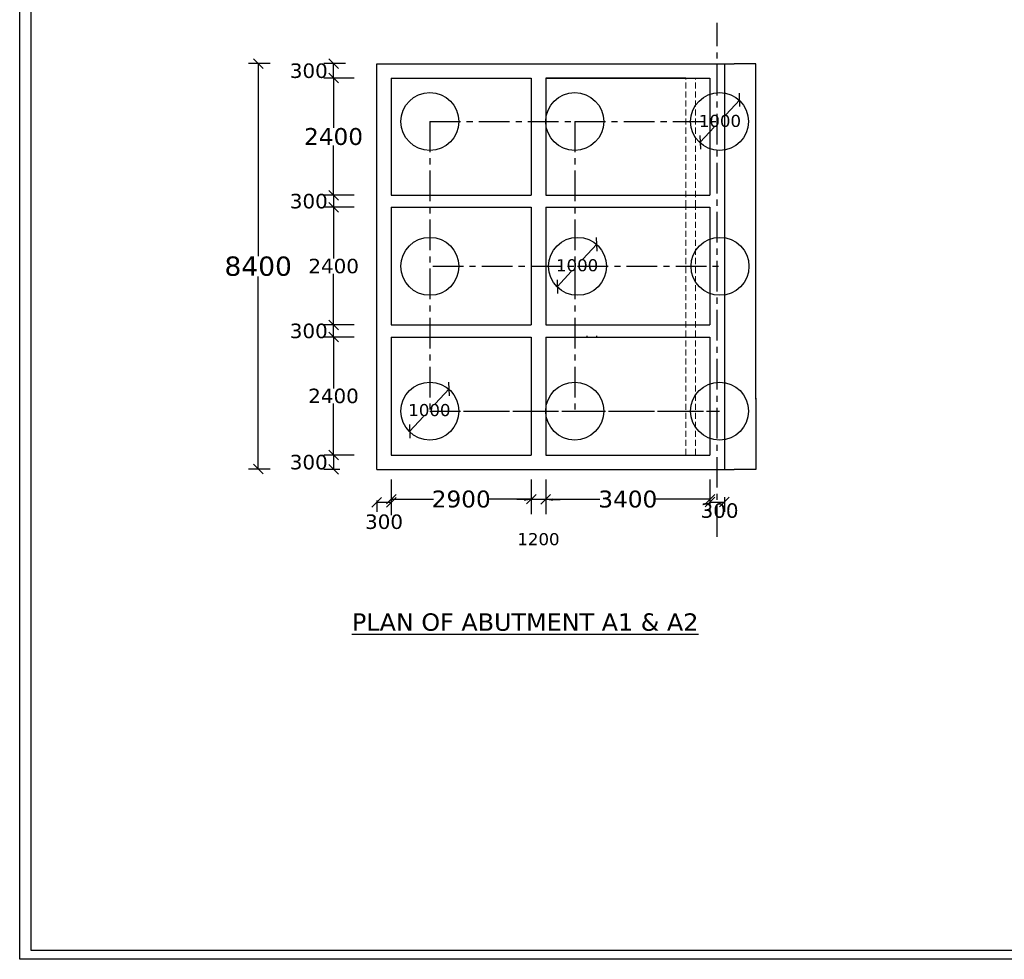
# Model space of a CAD drawing. Header units: millimetres. Extents: x -7746077780 to -3844657605, y -13315294818 to -6656873469.
# Tile 79 of 130: x -3871996416 to -3871976023, y -6657145984 to -6657126517. Entities that reach past the tile are written whole.
import ezdxf

# ---------------------------------------------------------------- set-up
doc = ezdxf.new("R2010")
doc.units = ezdxf.units.MM
doc.header["$MEASUREMENT"] = 0
doc.header["$PDMODE"] = 2
doc.linetypes.add('CENTER', pattern=[50.8, 31.75, -6.35, 6.35, -6.35])
doc.linetypes.add('HIDDEN', pattern=[0.375, 0.25, -0.125])
doc.layers.add('TEX', color=6, linetype='Continuous')
doc.layers.add('TEXT', color=7, linetype='Continuous')
doc.styles.get("Standard").update_dxf_attribs({"font": 'verdana.ttf', "height": 250})
doc.dimstyles.new('Copy of ISO-25--------4', dxfattribs={"dimtxt": 200, "dimasz": 150, "dimexe": 300, "dimexo": 300, "dimgap": 0.02, "dimtad": 0, "dimtih": 1, "dimtoh": 1, "dimdec": 0, "dimlfac": 4, "dimdsep": 46, "dimtxsty": 'Standard', "dimcen": 150, "dimclrd": 1, "dimclre": 1, "dimclrt": 1, "dimadec": 0, "dimazin": 0, "dimtfac": 1, "dimtdec": 0, "dimtmove": 2, "dimatfit": 3, "dimfxl": 0, "dimarcsym": 0})
doc.dimstyles.new('ISO-25', dxfattribs={"dimtxt": 250, "dimasz": 200, "dimexe": 200, "dimexo": 200, "dimgap": 0.02, "dimtad": 0, "dimtih": 1, "dimtoh": 1, "dimdec": 0, "dimdsep": 46, "dimtxsty": 'Standard', "dimblk": 'OBLIQUE', "dimcen": 150, "dimclrd": 1, "dimclre": 1, "dimclrt": 1, "dimadec": 0, "dimazin": 0, "dimtfac": 1, "dimtdec": 0, "dimtmove": 2, "dimatfit": 3, "dimldrblk": 'OBLIQUE', "dimfxl": 0, "dimarcsym": 0})

# ---------------------------------------------------------------- blocks, each defined once
blk = doc.blocks.new('_Oblique')
at = {"color": 0, "linetype": 'ByBlock', "lineweight": -2}
blk.add_line((-0.5, -0.5), (0.5, 0.5), dxfattribs=at)
blk = doc.blocks.new('*D1112')
at = {"color": 1, "lineweight": -2, "ltscale": 20, "transparency": 16777216}
for p, q in [((-3871989488.079172, -6657130153.545172), (-3871990115.760424, -6657130153.545172)), ((-3871989915.760424, -6657130153.545172), (-3871989915.760424, -6657130403.545172)), ((-3871989488.079172, -6657130403.545172), (-3871990115.760424, -6657130403.545172))]:
    blk.add_line(p, q, dxfattribs=at)
at = {"layer": 'Defpoints', "color": 0, "ltscale": 20, "transparency": 16777216}
for p in [(-3871989288.079172, -6657130153.545172), (-3871989915.760424, -6657130403.545172), (-3871989288.079172, -6657130403.545172)]:
    blk.add_point(p, dxfattribs=at)
at = {"color": 1, "lineweight": -2, "ltscale": 20, "transparency": 16777216, "xscale": 200, "yscale": 200, "zscale": 200}
for p, rotation in [((-3871989915.760424, -6657130153.545172), 90), ((-3871989915.760424, -6657130403.545172), 270)]:
    blk.add_blockref('_Oblique', p, dxfattribs=dict(at, rotation=rotation))
at = {"color": 1, "ltscale": 20, "transparency": 16777216, "insert": (-3871990428.262028, -6657130278.545173), "char_height": 250, "width": 710.55308485, "attachment_point": 5}
blk.add_mtext('{\\H1.2x;300}', dxfattribs=at)
blk = doc.blocks.new('*D1113')
at = {"color": 1, "lineweight": -2, "ltscale": 20, "transparency": 16777216}
for p, q in [((-3871989670.988868, -6657127426.619682), (-3871990115.990588, -6657127426.619682)), ((-3871989915.990588, -6657127726.548101), (-3871989915.990588, -6657127426.619682)), ((-3871989488.187424, -6657127726.548101), (-3871990115.990588, -6657127726.548101))]:
    blk.add_line(p, q, dxfattribs=at)
at = {"layer": 'Defpoints', "color": 0, "ltscale": 20, "transparency": 16777216}
for p in [(-3871989915.990588, -6657127426.619682), (-3871989470.988868, -6657127426.619682), (-3871989288.187424, -6657127726.548101)]:
    blk.add_point(p, dxfattribs=at)
at = {"color": 1, "lineweight": -2, "ltscale": 20, "transparency": 16777216, "xscale": 200, "yscale": 200, "zscale": 200}
for p, rotation in [((-3871989915.990588, -6657127426.619682), 90), ((-3871989915.990588, -6657127726.548101), 270)]:
    blk.add_blockref('_Oblique', p, dxfattribs=dict(at, rotation=rotation))
at = {"color": 1, "ltscale": 20, "transparency": 16777216, "insert": (-3871990428.492192, -6657127576.583893), "char_height": 250, "width": 842.15174866, "attachment_point": 5}
blk.add_mtext('{\\H1.2x;300}', dxfattribs=at)
blk = doc.blocks.new('*D1114')
at = {"color": 1, "lineweight": -2, "ltscale": 20, "transparency": 16777216}
for p, q in [((-3871989638.187424, -6657127726.548101), (-3871990116.081338, -6657127726.548101)), ((-3871989916.081338, -6657127726.548101), (-3871989916.081338, -6657128757.739867)), ((-3871989916.081338, -6657130153.545172), (-3871989916.081338, -6657129122.353406)), ((-3871989876.526246, -6657130153.545172), (-3871990116.081338, -6657130153.545172))]:
    blk.add_line(p, q, dxfattribs=at)
at = {"layer": 'Defpoints', "color": 0, "ltscale": 20, "transparency": 16777216}
for p in [(-3871989438.187424, -6657127726.548101), (-3871989916.081338, -6657130153.545172), (-3871989676.526246, -6657130153.545172)]:
    blk.add_point(p, dxfattribs=at)
at = {"color": 1, "lineweight": -2, "ltscale": 20, "transparency": 16777216, "xscale": 200, "yscale": 200, "zscale": 200}
for p, rotation in [((-3871989916.081338, -6657127726.548101), 90), ((-3871989916.081338, -6657130153.545172), 270)]:
    blk.add_blockref('_Oblique', p, dxfattribs=dict(at, rotation=rotation))
at = {"color": 1, "ltscale": 20, "transparency": 16777216, "insert": (-3871989916.081337, -6657128940.046638), "char_height": 250, "width": 1399.32650185, "attachment_point": 5}
blk.add_mtext('{\\H1.4x;2400}', dxfattribs=at)
blk = doc.blocks.new('*D1115')
at = {"color": 1, "lineweight": -2, "ltscale": 20, "transparency": 16777216}
for p, q in [((-3871989688.079172, -6657130403.545172), (-3871990113.843756, -6657130403.545172)), ((-3871989913.843756, -6657130403.545172), (-3871989913.843756, -6657131466.529368)), ((-3871989913.843756, -6657132842.04517), (-3871989913.843756, -6657131779.060973)), ((-3871989688.079172, -6657132842.04517), (-3871990113.843756, -6657132842.04517))]:
    blk.add_line(p, q, dxfattribs=at)
at = {"layer": 'Defpoints', "color": 0, "ltscale": 20, "transparency": 16777216}
for p in [(-3871989488.079172, -6657130403.545172), (-3871989913.843756, -6657132842.04517), (-3871989488.079172, -6657132842.04517)]:
    blk.add_point(p, dxfattribs=at)
at = {"color": 1, "lineweight": -2, "ltscale": 20, "transparency": 16777216, "xscale": 200, "yscale": 200, "zscale": 200}
for p, rotation in [((-3871989913.843756, -6657130403.545172), 90), ((-3871989913.843756, -6657132842.04517), 270)]:
    blk.add_blockref('_Oblique', p, dxfattribs=dict(at, rotation=rotation))
at = {"color": 1, "ltscale": 20, "transparency": 16777216, "insert": (-3871989913.843755, -6657131622.795172), "char_height": 250, "width": 1314.58504248, "attachment_point": 5}
blk.add_mtext('{\\H1.2x;2400}', dxfattribs=at)
blk = doc.blocks.new('*D1116')
at = {"color": 1, "lineweight": -2, "ltscale": 20, "transparency": 16777216}
for p, q in [((-3871989488.079172, -6657135535.621534), (-3871990116.350889, -6657135535.621534)), ((-3871989916.350889, -6657135535.621534), (-3871989916.350889, -6657135835.621533)), ((-3871989788.079172, -6657135835.621533), (-3871990116.350889, -6657135835.621533))]:
    blk.add_line(p, q, dxfattribs=at)
at = {"layer": 'Defpoints', "color": 0, "ltscale": 20, "transparency": 16777216}
for p in [(-3871989288.079172, -6657135535.621534), (-3871989916.350889, -6657135835.621533), (-3871989588.079172, -6657135835.621533)]:
    blk.add_point(p, dxfattribs=at)
at = {"color": 1, "lineweight": -2, "ltscale": 20, "transparency": 16777216, "xscale": 200, "yscale": 200, "zscale": 200}
for p, rotation in [((-3871989916.350889, -6657135535.621534), 90), ((-3871989916.350889, -6657135835.621533), 270)]:
    blk.add_blockref('_Oblique', p, dxfattribs=dict(at, rotation=rotation))
at = {"color": 1, "ltscale": 20, "transparency": 16777216, "insert": (-3871990428.852493, -6657135685.621534), "char_height": 250, "width": 2155.98102951, "attachment_point": 5}
blk.add_mtext('{\\H1.2x;300}', dxfattribs=at)
blk = doc.blocks.new('*D1117')
at = {"color": 1, "lineweight": -2, "ltscale": 20, "transparency": 16777216}
for p, q in [((-3871982121.073765, -6657136040.462477), (-3871982121.073765, -6657136709.666153)), ((-3871981821.073765, -6657136410.451338), (-3871981821.073765, -6657136709.666153)), ((-3871982121.073765, -6657136509.666153), (-3871981821.073765, -6657136509.666153))]:
    blk.add_line(p, q, dxfattribs=at)
at = {"layer": 'Defpoints', "color": 0, "ltscale": 20, "transparency": 16777216}
for p in [(-3871982121.073765, -6657135840.462477), (-3871981821.073765, -6657136210.451338), (-3871981821.073765, -6657136509.666153)]:
    blk.add_point(p, dxfattribs=at)
at = {"color": 1, "lineweight": -2, "ltscale": 20, "transparency": 16777216, "xscale": 200, "yscale": 200, "zscale": 200, "rotation": 180}
blk.add_blockref('_Oblique', (-3871982121.073765, -6657136509.666153), dxfattribs=at)
at = {"color": 1, "lineweight": -2, "ltscale": 20, "transparency": 16777216, "xscale": 200, "yscale": 200, "zscale": 200}
blk.add_blockref('_Oblique', (-3871981821.073765, -6657136509.666153), dxfattribs=at)
at = {"color": 1, "ltscale": 20, "transparency": 16777216, "insert": (-3871981921.073765, -6657136688.829512), "char_height": 250, "width": 1474.43543911, "attachment_point": 5}
blk.add_mtext('{\\H1.2x;300}', dxfattribs=at)
blk = doc.blocks.new('*D1118')
at = {"color": 1, "lineweight": -2, "ltscale": 20, "transparency": 16777216}
for p, q in [((-3871991228.275122, -6657127426.61968), (-3871991676.438007, -6657127426.61968)), ((-3871991476.438007, -6657127426.61968), (-3871991476.438007, -6657131417.466033)), ((-3871991476.438007, -6657135826.619678), (-3871991476.438007, -6657131835.773326)), ((-3871991228.275119, -6657135826.619678), (-3871991676.438007, -6657135826.619678))]:
    blk.add_line(p, q, dxfattribs=at)
at = {"layer": 'Defpoints', "color": 0, "ltscale": 20, "transparency": 16777216}
for p in [(-3871991476.438007, -6657127426.61968), (-3871991028.275122, -6657127426.61968), (-3871991028.275119, -6657135826.619678)]:
    blk.add_point(p, dxfattribs=at)
at = {"color": 1, "lineweight": -2, "ltscale": 20, "transparency": 16777216, "xscale": 200, "yscale": 200, "zscale": 200}
for p, rotation in [((-3871991476.438007, -6657127426.61968), 90), ((-3871991476.438007, -6657135826.619678), 270)]:
    blk.add_blockref('_Oblique', p, dxfattribs=dict(at, rotation=rotation))
at = {"color": 1, "ltscale": 20, "transparency": 16777216, "insert": (-3871991476.438006, -6657131626.61968), "char_height": 250, "width": 2945.80661011, "attachment_point": 5}
blk.add_mtext('{\\H1.6x;8400}', dxfattribs=at)
blk = doc.blocks.new('*D1120')
at = {"color": 1, "lineweight": -2, "ltscale": 20, "transparency": 16777216}
for p, q in [((-3871989488.079173, -6657132842.04517), (-3871990116.350889, -6657132842.04517)), ((-3871989916.350889, -6657133091.928524), (-3871989916.350889, -6657132842.04517)), ((-3871989488.079172, -6657133091.928524), (-3871990116.350889, -6657133091.928524))]:
    blk.add_line(p, q, dxfattribs=at)
at = {"layer": 'Defpoints', "color": 0, "ltscale": 20, "transparency": 16777216}
for p in [(-3871989916.350889, -6657132842.04517), (-3871989288.079173, -6657132842.04517), (-3871989288.079172, -6657133091.928524)]:
    blk.add_point(p, dxfattribs=at)
at = {"color": 1, "lineweight": -2, "ltscale": 20, "transparency": 16777216, "xscale": 200, "yscale": 200, "zscale": 200}
for p, rotation in [((-3871989916.350889, -6657132842.04517), 90), ((-3871989916.350889, -6657133091.928524), 270)]:
    blk.add_blockref('_Oblique', p, dxfattribs=dict(at, rotation=rotation))
at = {"color": 1, "ltscale": 20, "transparency": 16777216, "insert": (-3871990428.852493, -6657132966.986848), "char_height": 250, "width": 1158.87072086, "attachment_point": 5}
blk.add_mtext('{\\H1.2x;300}', dxfattribs=at)
blk = doc.blocks.new('*D1122')
at = {"color": 1, "lineweight": -2, "ltscale": 20, "transparency": 16777216}
for p, q in [((-3871989688.079172, -6657133091.928524), (-3871990116.350889, -6657133091.928524)), ((-3871989916.350889, -6657133091.928524), (-3871989916.350889, -6657134157.509227)), ((-3871989916.350889, -6657135535.621534), (-3871989916.350889, -6657134470.040832)), ((-3871989488.079172, -6657135535.621534), (-3871990116.350889, -6657135535.621534))]:
    blk.add_line(p, q, dxfattribs=at)
at = {"layer": 'Defpoints', "color": 0, "ltscale": 20, "transparency": 16777216}
for p in [(-3871989488.079172, -6657133091.928524), (-3871989916.350889, -6657135535.621534), (-3871989288.079172, -6657135535.621534)]:
    blk.add_point(p, dxfattribs=at)
at = {"color": 1, "lineweight": -2, "ltscale": 20, "transparency": 16777216, "xscale": 200, "yscale": 200, "zscale": 200}
for p, rotation in [((-3871989916.350889, -6657133091.928524), 90), ((-3871989916.350889, -6657135535.621534), 270)]:
    blk.add_blockref('_Oblique', p, dxfattribs=dict(at, rotation=rotation))
at = {"color": 1, "ltscale": 20, "transparency": 16777216, "insert": (-3871989916.350888, -6657134313.77503), "char_height": 250, "width": 1911.82888842, "attachment_point": 5}
blk.add_mtext('{\\H1.2x;2400}', dxfattribs=at)
blk = doc.blocks.new('*D1124')
at = {"color": 1, "lineweight": -2, "ltscale": 20, "transparency": 16777216}
for p, q in [((-3871987520.966392, -6657134167.817852), (-3871987808.845464, -6657134476.408766)), ((-3871988339.536861, -6657135045.28146), (-3871988051.657783, -6657134736.690538))]:
    blk.add_line(p, q, dxfattribs=at)
at = {"layer": 'Defpoints', "color": 0, "ltscale": 20, "transparency": 16777216}
for p in [(-3871987520.966392, -6657134167.817852), (-3871988339.536861, -6657135045.28146)]:
    blk.add_point(p, dxfattribs=at)
at = {"color": 1, "lineweight": -2, "ltscale": 20, "transparency": 16777216, "xscale": 200, "yscale": 200, "zscale": 200}
for p, rotation in [((-3871987520.966392, -6657134167.817852), 46.98874131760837), ((-3871988339.536861, -6657135045.28146), 226.9887413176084)]:
    blk.add_blockref('_Oblique', p, dxfattribs=dict(at, rotation=rotation))
at = {"color": 1, "ltscale": 20, "transparency": 16777216, "insert": (-3871987930.251633, -6657134606.549653), "char_height": 250, "attachment_point": 5}
blk.add_mtext('1000', dxfattribs=at)
blk = doc.blocks.new('*D1125')
at = {"color": 1, "lineweight": -2, "ltscale": 20, "transparency": 16777216}
for p, q in [((-3871981503.723629, -6657128177.269638), (-3871981791.602705, -6657128485.860553)), ((-3871982322.294106, -6657129054.733248), (-3871982034.415024, -6657128746.142325))]:
    blk.add_line(p, q, dxfattribs=at)
at = {"layer": 'Defpoints', "color": 0, "ltscale": 20, "transparency": 16777216}
for p in [(-3871981503.723629, -6657128177.269638), (-3871982322.294106, -6657129054.733248)]:
    blk.add_point(p, dxfattribs=at)
at = {"color": 1, "lineweight": -2, "ltscale": 20, "transparency": 16777216, "xscale": 200, "yscale": 200, "zscale": 200}
for p, rotation in [((-3871981503.723629, -6657128177.269638), 46.98874114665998), ((-3871982322.294106, -6657129054.733248), 226.98874114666)]:
    blk.add_blockref('_Oblique', p, dxfattribs=dict(at, rotation=rotation))
at = {"color": 1, "ltscale": 20, "transparency": 16777216, "insert": (-3871981913.008865, -6657128616.001439), "char_height": 250, "width": 1771.09238291, "attachment_point": 5}
blk.add_mtext('1000', dxfattribs=at)
blk = doc.blocks.new('*D1126')
at = {"color": 1, "lineweight": -2, "ltscale": 20, "transparency": 16777216}
for p, q in [((-3871988721.073619, -6657136177.109567), (-3871988721.073619, -6657136713.497275)), ((-3871989021.073619, -6657136477.109567), (-3871989021.073619, -6657136713.497275)), ((-3871989021.073619, -6657136513.497275), (-3871988721.073619, -6657136513.497275))]:
    blk.add_line(p, q, dxfattribs=at)
at = {"layer": 'Defpoints', "color": 0, "ltscale": 20, "transparency": 16777216}
for p in [(-3871988721.073619, -6657135977.109567), (-3871989021.073619, -6657136277.109567), (-3871988721.073619, -6657136513.497275)]:
    blk.add_point(p, dxfattribs=at)
at = {"color": 1, "lineweight": -2, "ltscale": 20, "transparency": 16777216, "xscale": 200, "yscale": 200, "zscale": 200, "rotation": 180}
blk.add_blockref('_Oblique', (-3871989021.073619, -6657136513.497275), dxfattribs=at)
at = {"color": 1, "lineweight": -2, "ltscale": 20, "transparency": 16777216, "xscale": 200, "yscale": 200, "zscale": 200}
blk.add_blockref('_Oblique', (-3871988721.073619, -6657136513.497275), dxfattribs=at)
at = {"color": 1, "ltscale": 20, "transparency": 16777216, "insert": (-3871988869.8355, -6657136920.056991), "char_height": 250, "width": 1669.98525476, "attachment_point": 5}
blk.add_mtext('{\\H1.2x;300}', dxfattribs=at)
blk = doc.blocks.new('*D1127')
at = {"color": 1, "lineweight": -2, "ltscale": 20, "transparency": 16777216}
for p, q in [((-3871984461.634738, -6657131167.817858), (-3871984749.513801, -6657131476.408764)), ((-3871985280.205201, -6657132045.281464), (-3871984992.326118, -6657131736.690536))]:
    blk.add_line(p, q, dxfattribs=at)
at = {"layer": 'Defpoints', "color": 0, "ltscale": 20, "transparency": 16777216}
for p in [(-3871984461.634737, -6657131167.817858), (-3871985280.205201, -6657132045.281464)]:
    blk.add_point(p, dxfattribs=at)
at = {"color": 1, "lineweight": -2, "ltscale": 20, "transparency": 16777216, "xscale": 200, "yscale": 200, "zscale": 200}
for p, rotation in [((-3871984461.634737, -6657131167.817858), 46.98874150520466), ((-3871985280.205201, -6657132045.281464), 226.9887415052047)]:
    blk.add_blockref('_Oblique', p, dxfattribs=dict(at, rotation=rotation))
at = {"color": 1, "ltscale": 20, "transparency": 16777216, "insert": (-3871984870.919966, -6657131606.54965), "char_height": 250, "attachment_point": 5}
blk.add_mtext('1000', dxfattribs=at)
blk = doc.blocks.new('*D1128')
at = {"layer": 'Defpoints', "color": 0, "ltscale": 20, "transparency": 16777216}
for p in [(-3871985821.422243, -6657135840.462477), (-3871985521.422242, -6657135840.462479), (-3871985821.422243, -6657136460.260357)]:
    blk.add_point(p, dxfattribs=at)
at = {"layer": 'TEX', "color": 1, "lineweight": -2, "ltscale": 20, "transparency": 16777216}
for p, q in [((-3871985821.422243, -6657136140.462477), (-3871985821.422243, -6657136760.260357)), ((-3871985521.422242, -6657136140.462479), (-3871985521.422242, -6657136760.260357)), ((-3871985971.422243, -6657136460.260357), (-3871986121.422243, -6657136460.260357)), ((-3871985521.422242, -6657136460.260357), (-3871985821.422243, -6657136460.260357)), ((-3871985371.422242, -6657136460.260357), (-3871985221.422242, -6657136460.260357))]:
    blk.add_line(p, q, dxfattribs=at)
at = {"layer": 'TEX', "color": 1, "ltscale": 20, "transparency": 16777216}
for points in [[(-3871985971.422243, -6657136435.260357), (-3871985971.422243, -6657136485.260357), (-3871985821.422243, -6657136460.260357)], [(-3871985371.422242, -6657136435.260357), (-3871985371.422242, -6657136485.260357), (-3871985521.422242, -6657136460.260357)]]:
    blk.add_solid(points, dxfattribs=at)
at = {"layer": 'TEX', "color": 1, "ltscale": 20, "transparency": 16777216, "insert": (-3871985671.422242, -6657137281.089699), "char_height": 250, "attachment_point": 5}
blk.add_mtext('1200', dxfattribs=at)
blk = doc.blocks.new('*D1205')
at = {"layer": 'Defpoints', "color": 0, "ltscale": 30, "transparency": 16777216}
for p in [(-3871988721.073619, -6657135840.462478), (-3871985821.422243, -6657135840.462477), (-3871985821.422243, -6657136450.361417)]:
    blk.add_point(p, dxfattribs=at)
at = {"layer": 'TEX', "color": 1, "lineweight": -2, "ltscale": 30, "transparency": 16777216}
for p, q in [((-3871988721.073619, -6657136040.462478), (-3871988721.073619, -6657136650.361417)), ((-3871985821.422243, -6657136040.462477), (-3871985821.422243, -6657136650.361417)), ((-3871988721.073619, -6657136450.361417), (-3871987848.568132, -6657136450.361417)), ((-3871985821.422243, -6657136450.361417), (-3871986693.92773, -6657136450.361417))]:
    blk.add_line(p, q, dxfattribs=at)
at = {"layer": 'TEX', "color": 1, "lineweight": -2, "ltscale": 30, "transparency": 16777216, "xscale": 200, "yscale": 200, "zscale": 200, "rotation": 180}
blk.add_blockref('_Oblique', (-3871988721.073619, -6657136450.361417), dxfattribs=at)
at = {"layer": 'TEX', "color": 1, "lineweight": -2, "ltscale": 30, "transparency": 16777216, "xscale": 200, "yscale": 200, "zscale": 200}
blk.add_blockref('_Oblique', (-3871985821.422243, -6657136450.361417), dxfattribs=at)
at = {"layer": 'TEX', "color": 1, "ltscale": 30, "transparency": 16777216, "insert": (-3871987271.247931, -6657136450.361417), "char_height": 250, "width": 1263.57802153, "attachment_point": 5}
blk.add_mtext('{\\H1.4x;2900}', dxfattribs=at)
blk = doc.blocks.new('*D1206')
at = {"layer": 'Defpoints', "color": 0, "ltscale": 30, "transparency": 16777216}
for p in [(-3871985521.422242, -6657135840.462477), (-3871982121.073765, -6657135840.462477), (-3871982121.073765, -6657136450.968343)]:
    blk.add_point(p, dxfattribs=at)
at = {"layer": 'TEX', "color": 1, "lineweight": -2, "ltscale": 30, "transparency": 16777216}
for p, q in [((-3871985521.422242, -6657136040.462477), (-3871985521.422242, -6657136650.968343)), ((-3871982121.073765, -6657136040.462477), (-3871982121.073765, -6657136650.968343)), ((-3871985521.422242, -6657136450.968343), (-3871984397.863034, -6657136450.968343)), ((-3871982121.073765, -6657136450.968343), (-3871983244.632973, -6657136450.968343))]:
    blk.add_line(p, q, dxfattribs=at)
at = {"layer": 'TEX', "color": 1, "lineweight": -2, "ltscale": 30, "transparency": 16777216, "xscale": 200, "yscale": 200, "zscale": 200, "rotation": 180}
blk.add_blockref('_Oblique', (-3871985521.422242, -6657136450.968343), dxfattribs=at)
at = {"layer": 'TEX', "color": 1, "lineweight": -2, "ltscale": 30, "transparency": 16777216, "xscale": 200, "yscale": 200, "zscale": 200}
blk.add_blockref('_Oblique', (-3871982121.073765, -6657136450.968343), dxfattribs=at)
at = {"layer": 'TEX', "color": 1, "ltscale": 30, "transparency": 16777216, "insert": (-3871983821.248003, -6657136450.968343), "char_height": 250, "width": 1337.07924843, "attachment_point": 5}
blk.add_mtext('{\\H1.4x;3400}', dxfattribs=at)

msp = doc.modelspace()

# ---------------------------------------------------------------- linework, layer by layer
at = {"ltscale": 20}
for p, q in [((-3871989021.073619, -6657127428.545168), (-3871981621.073764, -6657127428.545164)), ((-3871981821.073766, -6657127428.545166), (-3871981821.073765, -6657135835.621532)), ((-3871988721.07362, -6657127728.545168), (-3871985821.422243, -6657127728.545166)), ((-3871985821.422243, -6657127728.545166), (-3871985821.422243, -6657130153.545165)), ((-3871985521.422243, -6657127728.545166), (-3871982121.073766, -6657127728.545164)), ((-3871985521.422243, -6657127728.545166), (-3871985521.422243, -6657130153.54517)), ((-3871982121.073766, -6657127728.545164), (-3871982121.073766, -6657130153.545166)), ((-3871981171.073695, -6657134376.61968), (-3871981171.073693, -6657128876.61968)), ((-3871988721.073619, -6657130153.545172), (-3871985821.422243, -6657130153.545165)), ((-3871985521.422243, -6657130153.54517), (-3871982121.073766, -6657130153.545166)), ((-3871988721.073619, -6657130403.545172), (-3871985821.422243, -6657130403.545166)), ((-3871985821.422243, -6657130403.545166), (-3871985821.422243, -6657132842.045165)), ((-3871985521.422243, -6657130403.54517), (-3871982121.073766, -6657130403.545166)), ((-3871985521.422243, -6657130403.54517), (-3871985521.422243, -6657132841.045168)), ((-3871982121.073766, -6657130403.545166), (-3871982121.073765, -6657132841.045168)), ((-3871988721.07362, -6657132842.04517), (-3871985821.422243, -6657132842.045165)), ((-3871985521.422243, -6657132841.045168), (-3871982121.073765, -6657132841.045168)), ((-3871988721.07362, -6657133092.04517), (-3871985821.422243, -6657133092.045164)), ((-3871985821.422243, -6657133092.045164), (-3871985821.422243, -6657135535.621532)), ((-3871985521.422243, -6657133090.99092), (-3871982121.073765, -6657133090.990919)), ((-3871985521.422243, -6657133090.990921), (-3871985521.422242, -6657135535.621534)), ((-3871984671.073765, -6657133065.990919), (-3871984671.073765, -6657133078.521532)), ((-3871984471.073765, -6657133065.990919), (-3871984471.073765, -6657133078.521532)), ((-3871982121.073765, -6657133090.990919), (-3871982121.073765, -6657135535.621532)), ((-3871988721.073619, -6657135535.621532), (-3871985821.422243, -6657135535.621532)), ((-3871985521.422242, -6657135535.621534), (-3871982121.073765, -6657135535.621532)), ((-3871989021.073619, -6657135835.621532), (-3871984671.073766, -6657135835.621532)), ((-3871984671.073767, -6657135835.621532), (-3871981621.073766, -6657135835.621532)), ((-3871988721.073619, -6657136468.334575), (-3871988721.073619, -6657136782.270623))]:
    msp.add_line(p, q, dxfattribs=at)
for points in [[(-3871981171.073693, -6657128896.619678), (-3871981171.073693, -6657127428.545164), (-3871981621.42223, -6657127428.545164)], [(-3871981171.073693, -6657134356.619682), (-3871981171.073693, -6657135835.621532), (-3871981621.42223, -6657135835.621532)]]:
    msp.add_lwpolyline(points, dxfattribs=at)
for centre, radius in [((-3871987921.073619, -6657128626.61968), 599.999999), ((-3871984921.073693, -6657128626.61968), 599.999999), ((-3871981921.073766, -6657128626.61968), 600), ((-3871987921.073619, -6657131626.619679), 599.999999), ((-3871984861.741957, -6657131626.619681), 600), ((-3871981912.074527, -6657131626.619682), 600), ((-3871987921.073619, -6657134626.619679), 599.999999), ((-3871984921.073693, -6657134626.61968), 599.999999), ((-3871981921.073766, -6657134626.61968), 600)]:
    msp.add_circle(centre, radius, dxfattribs=at)
at = {"layer": 'TEX', "color": 4, "linetype": 'CENTER', "ltscale": 20}
for p, q in [((-3871981971.073765, -6657137228.147192), (-3871981971.073766, -6657126582.391071)), ((-3871987921.073619, -6657128626.61968), (-3871984921.073693, -6657128626.619682)), ((-3871987921.073619, -6657128626.61968), (-3871987921.073619, -6657134626.619681)), ((-3871984921.073693, -6657128626.61968), (-3871981921.073766, -6657128626.619682)), ((-3871984921.073693, -6657128626.61968), (-3871984921.073693, -6657134626.619681)), ((-3871987861.741884, -6657131626.619681), (-3871984921.073693, -6657131626.619681)), ((-3871984861.741957, -6657131626.619681), (-3871981921.073766, -6657131626.619681)), ((-3871987921.073619, -6657134626.619681), (-3871984921.073693, -6657134626.61968)), ((-3871987221.073692, -6657134626.61968), (-3871984921.073693, -6657134626.61968)), ((-3871984921.073693, -6657134626.619681), (-3871981921.073766, -6657134626.61968)), ((-3871984221.073765, -6657134626.61968), (-3871981921.073766, -6657134626.61968))]:
    msp.add_line(p, q, dxfattribs=at)
at = {"layer": 'TEX', "color": 0, "ltscale": 20}
for p, q in [((-3871989021.073619, -6657135835.621532), (-3871989021.073619, -6657127428.545168)), ((-3871988721.07362, -6657127728.545168), (-3871988721.073619, -6657130153.545172)), ((-3871982621.422243, -6657127728.545166), (-3871985521.422243, -6657127728.545166)), ((-3871988721.073619, -6657130403.545171), (-3871988721.07362, -6657132842.045169)), ((-3871988721.07362, -6657133092.04517), (-3871988721.073619, -6657135535.621533))]:
    msp.add_line(p, q, dxfattribs=at)
at = {"layer": 'TEX', "color": 7, "ltscale": 30}
for points in [[(-3871847758.71417, -6657145983.519337), (-3871996416.235725, -6657145983.519337), (-3871996416.235725, -6657062673.957294), (-3871847758.71417, -6657062673.957294)], [(-3871847968.71417, -6657145803.519337), (-3871996179.834493, -6657145803.519337), (-3871996179.834493, -6657063083.519337), (-3871847968.71417, -6657063083.519337)]]:
    msp.add_lwpolyline(points, close=True, dxfattribs=at)
at = {"layer": 'TEXT', "color": 2, "linetype": 'HIDDEN', "lineweight": 13, "ltscale": 500}
for p, q in [((-3871982621.42224, -6657130378.545166), (-3871982621.422243, -6657127728.545166)), ((-3871982421.422242, -6657130378.545166), (-3871982421.422244, -6657127728.545166)), ((-3871982621.422239, -6657133078.521532), (-3871982621.42224, -6657130378.545166)), ((-3871982421.42224, -6657133078.521532), (-3871982421.422242, -6657130378.545166)), ((-3871982621.422234, -6657135535.621532), (-3871982621.422239, -6657133078.521532)), ((-3871982421.422236, -6657135535.621532), (-3871982421.42224, -6657133078.521532))]:
    msp.add_line(p, q, dxfattribs=at)

# ---------------------------------------------------------------- texts
at = {"layer": 'TEXT', "color": 191, "insert": (-3871989534.448062, -6657138816.450109), "char_height": 360, "width": 10824.42797009, "attachment_point": 1}
msp.add_mtext('{\\LPLAN OF ABUTMENT A1 & A2}', dxfattribs=at)

# ---------------------------------------------------------------- dimensions: what is measured, and where the dimension line sits
at = {"ltscale": 20}
for base, p1, p2, text, picture, middle in [((-3871991476.438007, -6657127426.61968), (-3871991028.275119, -6657135826.619678), (-3871991028.275122, -6657127426.61968), '{\\H1.6x;<>}', '*D1118', (-3871991476.438006, -6657131626.61968)), ((-3871989915.990588, -6657127426.619682), (-3871989288.187424, -6657127726.548101), (-3871989470.988868, -6657127426.619682), '{\\H1.2x;<>}', '*D1113', (-3871990428.492192, -6657127576.583893)), ((-3871989916.081338, -6657130153.545172), (-3871989438.187424, -6657127726.548101), (-3871989676.526246, -6657130153.545172), '{\\H1.4x;2400}', '*D1114', (-3871989916.081337, -6657128940.046638)), ((-3871989915.760424, -6657130403.545172), (-3871989288.079172, -6657130153.545172), (-3871989288.079172, -6657130403.545172), '{\\H1.2x;300}', '*D1112', (-3871990428.262028, -6657130278.545173)), ((-3871989913.843756, -6657132842.04517), (-3871989488.079172, -6657130403.545172), (-3871989488.079172, -6657132842.04517), '{\\H1.2x;2400}', '*D1115', (-3871989913.843755, -6657131622.795172)), ((-3871989916.350889, -6657132842.04517), (-3871989288.079172, -6657133091.928524), (-3871989288.079173, -6657132842.04517), '{\\H1.2x;300}', '*D1120', (-3871990428.852493, -6657132966.986848)), ((-3871989916.350889, -6657135535.621534), (-3871989488.079172, -6657133091.928524), (-3871989288.079172, -6657135535.621534), '{\\H1.2x;2400}', '*D1122', (-3871989916.350888, -6657134313.77503)), ((-3871989916.350889, -6657135835.621533), (-3871989288.079172, -6657135535.621534), (-3871989588.079172, -6657135835.621533), '{\\H1.2x;<>}', '*D1116', (-3871990428.852493, -6657135685.621534))]:
    dim = msp.add_linear_dim(base=base, p1=p1, p2=p2, angle=90, text=text, dimstyle='ISO-25', dxfattribs=at)
    dim.commit()
    dim.dimension.update_dxf_attribs({"geometry": picture, "text_midpoint": middle})
for p1, p2, picture, middle in [((-3871982322.294106, -6657129054.733248), (-3871981503.723629, -6657128177.269638), '*D1125', (-3871981913.008865, -6657128616.001439)), ((-3871985280.205201, -6657132045.281464), (-3871984461.634737, -6657131167.817858), '*D1127', (-3871984870.919966, -6657131606.54965)), ((-3871988339.536861, -6657135045.28146), (-3871987520.966392, -6657134167.817852), '*D1124', (-3871987930.251633, -6657134606.549653))]:
    dim = msp.add_diameter_dim_2p(p1=p1, p2=p2, text='1000', dimstyle='ISO-25', dxfattribs=at)
    dim.commit()
    dim.dimension.update_dxf_attribs({"geometry": picture, "text_midpoint": middle, "dimtype": 163})
for base, p1, p2, picture, middle in [((-3871988721.073619, -6657136513.497275), (-3871989021.073619, -6657136277.109567), (-3871988721.073619, -6657135977.109567), '*D1126', (-3871988869.8355, -6657136920.056991)), ((-3871981821.073765, -6657136509.666153), (-3871982121.073765, -6657135840.462477), (-3871981821.073765, -6657136210.451338), '*D1117', (-3871981921.073765, -6657136688.829512))]:
    dim = msp.add_linear_dim(base=base, p1=p1, p2=p2, text='{\\H1.2x;<>}', dimstyle='ISO-25', dxfattribs=at)
    dim.commit()
    dim.dimension.update_dxf_attribs({"geometry": picture, "text_midpoint": middle, "dimtype": 160})
at = {"layer": 'TEX', "color": 7, "ltscale": 30}
dim = msp.add_aligned_dim(p1=(-3871988721.073619, -6657135840.462478), p2=(-3871985821.422243, -6657135840.462477), distance=-609.89894, text='{\\H1.4x;<>}', dimstyle='ISO-25', override={"dimfxl": 240}, dxfattribs=at)
dim.commit()
dim.dimension.update_dxf_attribs({"geometry": '*D1205', "text_midpoint": (-3871987271.247931, -6657136450.361417)})
at = {"layer": 'TEX', "color": 0, "ltscale": 20}
dim = msp.add_linear_dim(base=(-3871985821.422243, -6657136460.260357), p1=(-3871985521.422242, -6657135840.462479), p2=(-3871985821.422243, -6657135840.462477), dimstyle='Copy of ISO-25--------4', override={"dimtxt": 350, "dimfxl": 0.05, "dimarcsym": 2}, dxfattribs=at)
dim.commit()
dim.dimension.update_dxf_attribs({"geometry": '*D1128', "text_midpoint": (-3871985671.422242, -6657137281.089699)})
at = {"layer": 'TEX', "color": 7, "ltscale": 30}
dim = msp.add_linear_dim(base=(-3871982121.073765, -6657136450.968343), p1=(-3871985521.422242, -6657135840.462477), p2=(-3871982121.073765, -6657135840.462477), text='{\\H1.4x;<>}', dimstyle='ISO-25', override={"dimfxl": 240}, dxfattribs=at)
dim.commit()
dim.dimension.update_dxf_attribs({"geometry": '*D1206', "text_midpoint": (-3871983821.248003, -6657136450.968343)})

doc.saveas('drawing.dxf')
